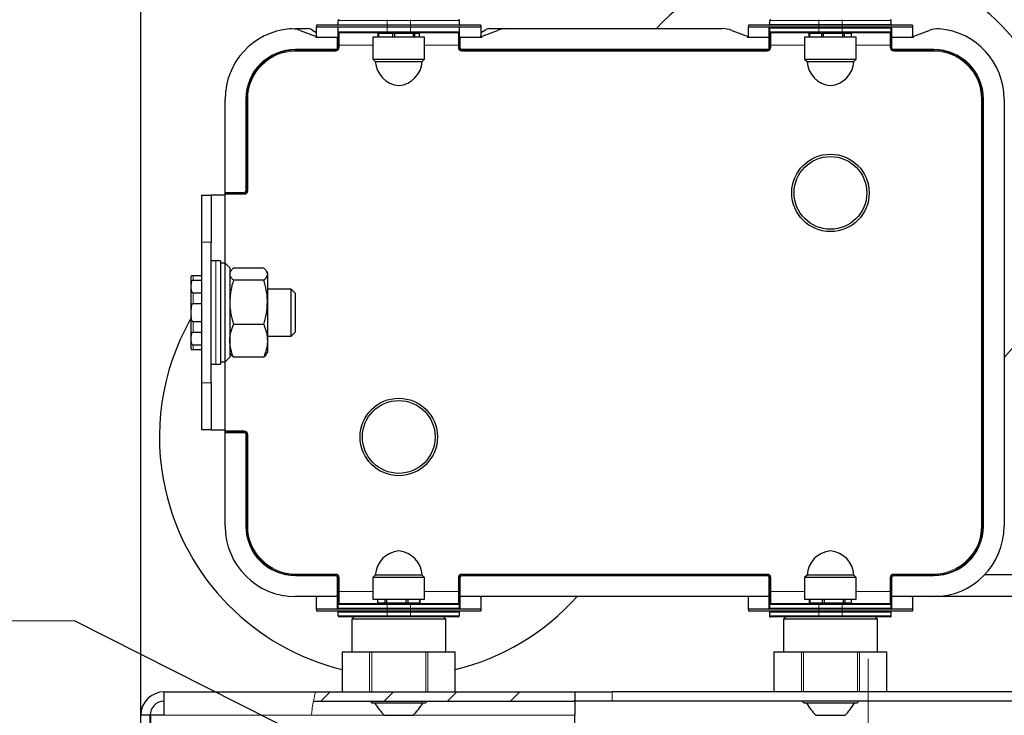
# Model space of a CAD drawing. Header units: millimetres. Extents: x 5 to 418, y 2 to 292.
# Tile 15 of 19: x 217 to 287, y 157 to 206. Entities that reach past the tile are written whole.
import ezdxf

# ---------------------------------------------------------------- set-up
doc = ezdxf.new("R2010")
doc.units = ezdxf.units.MM
doc.linetypes.add('CENTERX2', pattern=[20.32, 12.7, -2.54, 2.54, -2.54])
doc.layers.add('SLD-0', color=7, linetype='Continuous')
doc.styles.add('SLDTEXTSTYLE0', font='TXT', dxfattribs={"width": 0.605})
doc.dimstyles.new('SLDDIMSTYLE1', dxfattribs={"dimtxt": 3.5, "dimasz": 3.302, "dimexe": 0, "dimexo": 0.0625, "dimgap": 0.875, "dimtad": 1, "dimlfac": 3, "dimrnd": 1e-09, "dimzin": 12, "dimdsep": 46, "dimtxsty": 'SLDTEXTSTYLE0', "dimsah": 1, "dimcen": 0.09, "dimadec": 0, "dimazin": 3, "dimtfac": 1, "dimtmove": 0, "dimatfit": 0, "dimfxl": 1, "dimfrac": 2, "dimtolj": 1, "dimtzin": 12, "dimarcsym": 0})
doc.dimstyles.new('SLDDIMSTYLE2', dxfattribs={"dimtxt": 0.18, "dimasz": 3.302, "dimexe": 0, "dimexo": 0.0625, "dimgap": 0, "dimtad": 0, "dimtih": 1, "dimtoh": 1, "dimdec": 0, "dimrnd": 1e-09, "dimzin": 0, "dimdsep": 46, "dimtxsty": 'Standard', "dimsah": 1, "dimcen": 0.09, "dimadec": 0, "dimazin": 0, "dimtfac": 3.302, "dimtdec": 0, "dimtofl": 0, "dimtmove": 0, "dimatfit": 3, "dimfxl": 1, "dimfrac": 2, "dimtolj": 1, "dimtzin": 0, "dimarcsym": 0})

# ---------------------------------------------------------------- blocks, each defined once
blk = doc.blocks.new('_D_12')
at = {"layer": 'SLD-0', "color": 7}
for p, q in [((225.857, 156.84), (225.857, 264.446)), ((230.857, 241.506), (230.857, 264.446)), ((225.857, 263.446), (213.429, 263.446)), ((225.857, 263.446), (230.857, 263.446)), ((230.857, 263.446), (237.207, 263.446))]:
    blk.add_line(p, q, dxfattribs=at)
for points in [[(225.857, 263.446), (222.555, 263.954), (222.555, 262.938)], [(230.857, 263.446), (234.159, 262.938), (234.159, 263.954)]]:
    blk.add_solid(points, dxfattribs=at)
at = {"layer": 'SLD-0', "color": 7, "insert": (213.429, 267.958), "char_height": 3.5, "attachment_point": 1, "style": 'SLDTEXTSTYLE0'}
blk.add_mtext('15', dxfattribs=at)
blk = doc.blocks.new('_D_16')
at = {"layer": 'SLD-0', "color": 7}
for p, q in [((202.695, 152.906), (202.695, 166.001)), ((240.524, 152.906), (201.695, 152.906)), ((202.695, 152.906), (202.695, 145.173)), ((226.557, 145.173), (201.695, 145.173)), ((202.695, 145.173), (202.695, 138.823))]:
    blk.add_line(p, q, dxfattribs=at)
for points in [[(202.695, 152.906), (203.203, 156.208), (202.187, 156.208)], [(202.695, 145.173), (202.187, 141.871), (203.203, 141.871)]]:
    blk.add_solid(points, dxfattribs=at)
at = {"layer": 'SLD-0', "color": 7, "insert": (198.183, 156.643), "char_height": 3.5, "attachment_point": 1, "rotation": 90, "style": 'SLDTEXTSTYLE0'}
blk.add_mtext('23,2', dxfattribs=at)
blk = doc.blocks.new('SW_NOTE_0_14')
at = {"layer": 'SLD-0', "color": 0, "lineweight": 18}
blk.add_line((-11.877, 0), (0, 0), dxfattribs=at)
at = {"layer": 'SLD-0', "color": 0, "lineweight": 18, "insert": (-12.368, 4.521), "char_height": 3.5, "attachment_point": 1, "style": 'SLDTEXTSTYLE0'}
blk.add_mtext('2xM6', dxfattribs=at)

msp = doc.modelspace()

# ---------------------------------------------------------------- hatches: boundary and pattern name
at = {"linetype": 'Continuous', "lineweight": 18}
h = msp.add_hatch(dxfattribs=at)
h.set_pattern_fill('ANSI31', style=0)
edge = h.paths.add_edge_path(flags=0)
edge.add_spline(control_points=[(238.2762, 158.5063), (238.2223, 158.286), (238.1739, 158.0637), (238.131, 157.8396)], knot_values=[0.9511165, 0.9511165, 0.9511165, 0.9511165, 0.9554207, 0.9554207, 0.9554207, 0.9554207], weights=[1, 1, 1, 1], degree=3, periodic=0)
edge.add_line((238.131, 157.8396), (256.6905, 157.8396))
edge.add_line((256.6905, 157.8396), (256.6905, 158.5063))
edge.add_line((256.6905, 158.5063), (238.2762, 158.5063))

# ---------------------------------------------------------------- linework, layer by layer
at = {"color": 7, "linetype": 'Continuous', "lineweight": 25}
for p, q in [((238.3571, 205.8396), (238.3571, 205.7063)), ((243.3571, 205.8396), (238.3571, 205.8396)), ((243.3571, 205.7063), (238.3571, 205.7063)), ((238.3571, 205.0935), (238.3571, 205.7063)), ((239.8905, 205.8396), (239.8905, 206.173)), ((239.8905, 205.373), (239.8905, 205.7063)), ((245.0238, 205.8396), (243.3571, 205.8396)), ((245.0238, 205.7063), (243.3571, 205.7063)), ((250.0238, 205.8396), (245.0238, 205.8396)), ((250.0238, 205.7063), (245.0238, 205.7063)), ((248.4905, 206.173), (248.4905, 205.8396)), ((248.4905, 205.7063), (248.4905, 205.373)), ((250.0238, 205.8396), (250.0238, 205.7063)), ((250.0238, 205.7063), (250.0238, 205.0935)), ((269.0238, 205.8396), (269.0238, 205.7063)), ((274.0238, 205.8396), (269.0238, 205.8396)), ((274.0238, 205.7063), (269.0238, 205.7063)), ((269.0238, 205.0935), (269.0238, 205.7063)), ((270.5571, 205.9063), (270.5571, 206.173)), ((270.5571, 205.373), (270.5571, 205.6396)), ((275.6905, 205.8396), (274.0238, 205.8396)), ((275.6905, 205.7063), (274.0238, 205.7063)), ((280.6905, 205.8396), (275.6905, 205.8396)), ((280.6905, 205.7063), (275.6905, 205.7063)), ((279.1571, 206.173), (279.1571, 205.9063)), ((279.1571, 205.6396), (279.1571, 205.373)), ((280.6905, 205.8396), (280.6905, 205.7063)), ((280.6905, 205.7063), (280.6905, 205.0935)), ((236.4386, 205.5887), (236.8571, 205.6063)), ((236.8571, 205.6063), (237.6911, 205.6063)), ((237.1764, 205.4835), (238.2665, 205.0642)), ((238.0244, 205.517), (238.3073, 205.3537)), ((238.3258, 205.0094), (238.2905, 204.9741)), ((238.3571, 205.3276), (238.3073, 205.3537)), ((239.8591, 205.0094), (239.8238, 204.9741)), ((239.8905, 204.4396), (239.8905, 205.373)), ((243.3571, 205.3063), (239.9571, 205.3063)), ((242.3571, 204.998), (242.3571, 203.448)), ((245.9351, 204.998), (242.3571, 204.998)), ((242.7253, 204.998), (242.7253, 205.248)), ((242.7555, 205.248), (242.7253, 205.248)), ((242.7555, 205.248), (242.7555, 204.998)), ((243.7698, 205.248), (242.7555, 205.248)), ((242.9905, 205.3063), (242.9905, 205.248)), ((245.0238, 205.3063), (243.3571, 205.3063)), ((243.7698, 204.998), (243.7698, 205.248)), ((243.8766, 205.248), (243.7698, 205.248)), ((243.8766, 205.248), (243.8766, 204.998)), ((245.235, 205.248), (243.8766, 205.248)), ((248.4238, 205.3063), (245.0238, 205.3063)), ((245.235, 204.998), (245.235, 205.248)), ((245.3116, 205.248), (245.235, 205.248)), ((245.3116, 205.248), (245.3116, 204.998)), ((245.6557, 205.248), (245.3116, 205.248)), ((245.3905, 205.248), (245.3905, 205.3063)), ((245.6557, 204.998), (245.6557, 205.248)), ((246.0238, 204.998), (245.9351, 204.998)), ((246.0238, 203.448), (246.0238, 204.998)), ((248.4905, 205.373), (248.4905, 204.4396)), ((248.5571, 204.9741), (248.5218, 205.0094)), ((250.0736, 205.3537), (250.0238, 205.3294)), ((250.0905, 204.9741), (250.0552, 205.0094)), ((250.0736, 205.3537), (250.3565, 205.517)), ((250.1144, 205.0642), (251.2046, 205.4835)), ((250.6898, 205.6063), (251.8659, 205.6063)), ((251.8659, 205.6063), (267.1818, 205.6063)), ((267.8431, 205.4835), (268.9332, 205.0642)), ((268.9924, 205.0094), (268.9571, 204.9741)), ((270.5571, 204.4396), (270.5571, 205.373)), ((274.0238, 205.3063), (270.6238, 205.3063)), ((273.0238, 204.998), (273.0238, 203.448)), ((276.6905, 204.998), (273.0238, 204.998)), ((273.3553, 204.998), (273.3553, 205.248)), ((273.3699, 205.248), (273.3553, 205.248)), ((273.3699, 205.248), (273.3699, 204.998)), ((274.232, 205.248), (273.3699, 205.248)), ((273.6571, 205.3063), (273.6571, 205.248)), ((275.6905, 205.3063), (274.0238, 205.3063)), ((274.232, 204.998), (274.232, 205.248)), ((274.3338, 205.248), (274.232, 205.248)), ((274.3338, 205.248), (274.3338, 204.998)), ((275.7338, 205.248), (274.3338, 205.248)), ((279.0905, 205.3063), (275.6905, 205.3063)), ((275.7338, 204.998), (275.7338, 205.248)), ((275.821, 205.248), (275.7338, 205.248)), ((275.821, 205.248), (275.821, 204.998)), ((276.3589, 205.248), (275.821, 205.248)), ((276.0571, 205.248), (276.0571, 205.3063)), ((276.3589, 204.998), (276.3589, 205.248)), ((276.6905, 203.448), (276.6905, 204.998)), ((279.1571, 205.373), (279.1571, 204.4396)), ((280.7571, 204.9741), (280.7218, 205.0094)), ((280.7811, 205.0642), (281.8712, 205.4835)), ((239.8905, 204.273), (239.8905, 204.4396)), ((248.4905, 204.4396), (248.4905, 204.273)), ((270.5571, 204.273), (270.5571, 204.4396)), ((279.1571, 204.4396), (279.1571, 204.273)), ((236.8571, 204.073), (239.6905, 204.073)), ((248.6905, 204.073), (270.3571, 204.073)), ((279.3571, 204.073), (282.1905, 204.073)), ((242.3571, 203.448), (242.5238, 203.2813)), ((242.3571, 203.448), (245.9351, 203.448)), ((242.5238, 203.2813), (245.8571, 203.2813)), ((245.8571, 203.2813), (246.0238, 203.448)), ((245.9351, 203.448), (246.0238, 203.448)), ((273.0238, 203.448), (273.1905, 203.2813)), ((273.0238, 203.448), (276.6897, 203.448)), ((273.1905, 203.2813), (276.5238, 203.2813)), ((276.5238, 203.2813), (276.6905, 203.448)), ((276.6897, 203.448), (276.6905, 203.448)), ((231.8571, 193.973), (231.8571, 200.6063)), ((233.3905, 194.1063), (233.3905, 200.6063)), ((285.6571, 200.6063), (285.6571, 170.273)), ((287.1905, 200.6063), (287.1905, 170.273)), ((230.1905, 193.773), (230.8571, 193.773)), ((230.1905, 190.4396), (230.1905, 193.773)), ((230.8571, 193.773), (230.8571, 190.4396)), ((231.8571, 193.773), (230.8571, 193.773)), ((231.8571, 193.9063), (231.8571, 193.973)), ((231.8571, 193.9063), (233.1905, 193.9063)), ((231.8571, 193.8396), (231.8571, 193.9063)), ((231.8571, 188.9396), (231.8571, 193.8396)), ((230.1905, 180.4396), (230.1905, 190.4396)), ((230.8571, 180.4396), (230.8571, 190.4396)), ((231.1905, 189.1063), (230.8571, 189.1063)), ((231.5238, 189.1063), (231.1905, 189.1063)), ((231.5238, 189.1063), (231.5238, 188.8852)), ((231.8571, 188.9396), (231.5238, 188.9396)), ((231.5238, 188.8852), (231.5238, 181.773)), ((232.1905, 188.6063), (231.8571, 188.9396)), ((231.8571, 181.9396), (231.8571, 188.9396)), ((232.1905, 188.6063), (232.1905, 182.273)), ((232.2485, 188.3734), (232.1905, 188.273)), ((234.6041, 188.6003), (232.4435, 188.6003)), ((234.8571, 188.273), (234.7991, 188.3734)), ((234.8571, 188.273), (234.8571, 188.1759)), ((234.8571, 188.1759), (234.8571, 186.1712)), ((229.4271, 187.9845), (229.4271, 182.8947)), ((230.1905, 188.0563), (229.5798, 188.0563)), ((229.5798, 187.7536), (230.1905, 187.7536)), ((234.6041, 187.7516), (232.4435, 187.7516)), ((230.1905, 186.8262), (229.5798, 186.8262)), ((236.5505, 187.1063), (234.8571, 187.1063)), ((236.8571, 186.7996), (236.5505, 187.1063)), ((236.5505, 183.773), (236.5505, 187.1063)), ((236.8571, 184.0796), (236.8571, 186.7996)), ((229.5798, 186.0954), (230.1905, 186.0954)), ((234.8571, 186.1712), (234.8571, 183.4349)), ((230.1905, 184.7838), (229.5798, 184.7838)), ((229.5798, 184.0531), (230.1905, 184.0531)), ((234.6041, 184.5909), (232.4435, 184.5909)), ((236.5505, 183.773), (236.8571, 184.0796)), ((234.8571, 183.773), (236.5505, 183.773)), ((234.8571, 183.4349), (234.8571, 182.6063)), ((230.1905, 183.1256), (229.5798, 183.1256)), ((229.5798, 182.823), (230.1905, 182.823)), ((232.1905, 182.6063), (232.2485, 182.5058)), ((234.7991, 182.5058), (234.8571, 182.6063)), ((231.5238, 181.9396), (231.8571, 181.9396)), ((231.8571, 181.9396), (232.1905, 182.273)), ((231.8571, 177.0396), (231.8571, 181.9396)), ((234.6041, 182.2789), (232.4435, 182.2789)), ((230.8571, 181.773), (231.1905, 181.773)), ((231.1905, 181.773), (231.5238, 181.773)), ((230.1905, 177.1063), (230.1905, 180.4396)), ((230.8571, 180.4396), (230.8571, 177.1063)), ((230.8571, 177.1063), (230.1905, 177.1063)), ((230.8571, 177.1063), (231.8571, 177.1063)), ((231.8571, 176.973), (231.8571, 177.0396)), ((233.1905, 176.973), (231.8571, 176.973)), ((231.8571, 176.9063), (231.8571, 176.973)), ((231.8571, 170.273), (231.8571, 176.9063)), ((233.3905, 170.273), (233.3905, 176.773)), ((239.6905, 166.8063), (236.8571, 166.8063)), ((239.8905, 165.6396), (239.8905, 166.6063)), ((242.5238, 166.798), (242.3571, 166.6313)), ((242.3571, 166.6313), (242.3571, 165.0813)), ((245.8335, 166.6313), (242.3571, 166.6313)), ((245.8571, 166.798), (242.5238, 166.798)), ((246.0238, 166.6313), (245.8335, 166.6313)), ((246.0238, 166.6313), (245.8571, 166.798)), ((246.0238, 165.0813), (246.0238, 166.6313)), ((248.4905, 166.6063), (248.4905, 165.6396)), ((270.3571, 166.8063), (248.6905, 166.8063)), ((270.5571, 165.6396), (270.5571, 166.6063)), ((273.1905, 166.798), (273.0238, 166.6313)), ((273.0238, 166.6313), (273.0238, 165.0813)), ((276.2755, 166.6313), (273.0238, 166.6313)), ((276.5238, 166.798), (273.1905, 166.798)), ((276.6905, 166.6313), (276.2755, 166.6313)), ((276.6905, 166.6313), (276.5238, 166.798)), ((276.6905, 165.0813), (276.6905, 166.6313)), ((279.1571, 166.6063), (279.1571, 165.6396)), ((282.1905, 166.8063), (279.3571, 166.8063)), ((291.6328, 166.8063), (285.7936, 166.8063)), ((238.2905, 165.273), (236.8571, 165.273)), ((238.2905, 165.3042), (238.3116, 165.2831)), ((238.3116, 165.2831), (238.3264, 165.2624)), ((238.3571, 164.373), (238.3571, 165.2063)), ((239.8905, 164.7063), (239.8905, 165.6396)), ((242.3571, 165.0813), (245.8335, 165.0813)), ((242.6879, 165.0813), (242.6879, 164.8313)), ((243.2332, 164.8313), (243.2332, 165.0813)), ((243.3208, 165.0813), (243.3208, 164.8313)), ((244.7218, 164.8313), (244.7218, 165.0813)), ((244.8234, 165.0813), (244.8234, 164.8313)), ((245.6791, 164.8313), (245.6791, 165.0813)), ((245.6931, 165.0813), (245.6931, 164.8313)), ((245.8335, 165.0813), (246.0238, 165.0813)), ((248.4905, 165.6396), (248.4905, 164.7063)), ((250.0238, 165.2063), (250.0238, 164.373)), ((250.0545, 165.2624), (250.0694, 165.2831)), ((250.0694, 165.2831), (250.0905, 165.3042)), ((268.9571, 165.273), (250.0905, 165.273)), ((268.9571, 165.3042), (268.9782, 165.2831)), ((268.9782, 165.2831), (268.9931, 165.2624)), ((269.0238, 164.373), (269.0238, 165.2063)), ((270.5571, 164.7063), (270.5571, 165.6396)), ((273.0238, 165.0813), (276.2755, 165.0813)), ((273.3638, 164.8313), (273.3638, 165.0813)), ((273.3835, 165.0813), (273.3835, 164.8313)), ((274.2969, 164.8313), (274.2969, 165.0813)), ((274.4006, 165.0813), (274.4006, 164.8313)), ((275.7903, 164.8313), (275.7903, 165.0813)), ((275.8743, 165.0813), (275.8743, 164.8313)), ((276.2755, 165.0813), (276.6905, 165.0813)), ((276.3505, 164.8313), (276.3505, 165.0813)), ((279.1571, 165.6396), (279.1571, 164.7063)), ((280.6905, 165.2063), (280.6905, 164.373)), ((280.7212, 165.2624), (280.736, 165.2831)), ((280.736, 165.2831), (280.7571, 165.3042)), ((282.1905, 165.273), (280.7571, 165.273)), ((292.8528, 165.273), (282.1905, 165.273)), ((238.3571, 164.373), (238.3571, 164.2396)), ((243.3571, 164.373), (238.3571, 164.373)), ((239.8905, 164.4396), (239.8905, 164.7063)), ((239.9571, 164.773), (243.3571, 164.773)), ((242.6879, 164.8313), (243.2332, 164.8313)), ((242.9905, 164.8313), (242.9905, 164.773)), ((243.2332, 164.8313), (243.3208, 164.8313)), ((243.3208, 164.8313), (244.7218, 164.8313)), ((243.3571, 164.773), (245.0238, 164.773)), ((245.0238, 164.373), (243.3571, 164.373)), ((244.7218, 164.8313), (244.8234, 164.8313)), ((244.8234, 164.8313), (245.6791, 164.8313)), ((245.0238, 164.773), (248.4238, 164.773)), ((250.0238, 164.373), (245.0238, 164.373)), ((245.3905, 164.773), (245.3905, 164.8313)), ((245.6791, 164.8313), (245.6931, 164.8313)), ((248.4905, 164.7063), (248.4905, 164.4396)), ((250.0238, 164.373), (250.0238, 164.2396)), ((269.0238, 164.373), (269.0238, 164.2396)), ((274.0238, 164.373), (269.0238, 164.373)), ((270.5571, 164.4396), (270.5571, 164.7063)), ((270.6238, 164.773), (274.0238, 164.773)), ((273.3638, 164.8313), (273.3835, 164.8313)), ((273.3835, 164.8313), (274.2969, 164.8313)), ((273.6571, 164.8313), (273.6571, 164.773)), ((274.0238, 164.773), (275.6905, 164.773)), ((275.6905, 164.373), (274.0238, 164.373)), ((274.2969, 164.8313), (274.4006, 164.8313)), ((274.4006, 164.8313), (275.7903, 164.8313)), ((275.6905, 164.773), (279.0905, 164.773)), ((280.6905, 164.373), (275.6905, 164.373)), ((275.7903, 164.8313), (275.8743, 164.8313)), ((275.8743, 164.8313), (276.3505, 164.8313)), ((276.0571, 164.773), (276.0571, 164.8313)), ((279.1571, 164.7063), (279.1571, 164.4396)), ((280.6905, 164.373), (280.6905, 164.2396)), ((243.3571, 164.2396), (238.3571, 164.2396)), ((239.8905, 163.9063), (239.8905, 164.173)), ((243.3571, 163.8396), (239.9571, 163.8396)), ((241.0238, 163.8396), (240.8571, 163.673)), ((240.8571, 163.673), (240.8571, 161.3396)), ((247.5238, 163.673), (240.8571, 163.673)), ((245.0238, 164.2396), (243.3571, 164.2396)), ((245.0238, 163.8396), (243.3571, 163.8396)), ((250.0238, 164.2396), (245.0238, 164.2396)), ((248.4238, 163.8396), (245.0238, 163.8396)), ((247.5238, 163.673), (247.3571, 163.8396)), ((247.5238, 161.3396), (247.5238, 163.673)), ((248.4905, 164.173), (248.4905, 163.9063)), ((274.0238, 164.2396), (269.0238, 164.2396)), ((270.5571, 163.9063), (270.5571, 164.173)), ((270.5571, 163.8396), (270.5571, 163.9063)), ((270.5571, 163.8396), (270.6238, 163.8396)), ((274.0238, 163.8396), (270.6238, 163.8396)), ((271.6905, 163.8396), (271.5238, 163.673)), ((271.5238, 163.673), (271.5238, 161.3396)), ((278.1905, 163.673), (271.5238, 163.673)), ((275.6905, 164.2396), (274.0238, 164.2396)), ((275.6905, 163.8396), (274.0238, 163.8396)), ((280.6905, 164.2396), (275.6905, 164.2396)), ((279.0905, 163.8396), (275.6905, 163.8396)), ((278.1905, 163.673), (278.0238, 163.8396)), ((278.1905, 161.3396), (278.1905, 163.673)), ((279.0905, 163.8396), (279.1571, 163.8396)), ((279.1571, 164.173), (279.1571, 163.9063)), ((279.1571, 163.9063), (279.1571, 163.8396)), ((240.1748, 161.3396), (240.1748, 158.5063)), ((240.1748, 161.3396), (240.1971, 161.3396)), ((240.1971, 161.3396), (242.1216, 161.3396)), ((242.1216, 161.3396), (242.266, 161.3396)), ((242.266, 161.3396), (246.115, 161.3396)), ((246.115, 161.3396), (246.2593, 161.3396)), ((246.2593, 161.3396), (248.1838, 161.3396)), ((248.1838, 161.3396), (248.2061, 161.3396)), ((248.2061, 158.5063), (248.2061, 161.3396)), ((270.8415, 161.3396), (270.8415, 158.5063)), ((270.8415, 161.3396), (270.8638, 161.3396)), ((270.8638, 161.3396), (272.7883, 161.3396)), ((272.7883, 161.3396), (272.9326, 161.3396)), ((272.9326, 161.3396), (276.7816, 161.3396)), ((276.7816, 161.3396), (276.926, 161.3396)), ((276.926, 161.3396), (278.8505, 161.3396)), ((278.8505, 161.3396), (278.8728, 161.3396)), ((278.8728, 158.5063), (278.8728, 161.3396)), ((227.5238, 156.8396), (227.5238, 158.5063)), ((227.5238, 158.5063), (238.2762, 158.5063)), ((238.2762, 158.5063), (256.6905, 158.5063)), ((256.6905, 158.5063), (256.6905, 157.8396)), ((256.6905, 158.5063), (259.3571, 158.5063)), ((295.6905, 158.5063), (259.3571, 158.5063)), ((238.131, 157.8396), (256.6905, 157.8396)), ((242.2915, 157.7216), (242.2868, 157.7216)), ((242.3502, 157.7216), (242.5704, 157.7216)), ((244.7838, 157.7216), (245.3351, 157.7216)), ((259.3571, 157.8396), (256.6905, 157.8396)), ((256.6905, 157.8396), (256.6905, 156.8396)), ((295.6905, 157.8396), (259.3571, 157.8396)), ((226.5238, 156.8396), (225.8571, 156.8396)), ((225.8571, 146.8396), (225.8571, 156.8396)), ((226.5238, 146.8396), (226.5238, 156.8396)), ((227.5238, 156.8396), (226.5571, 156.8396)), ((226.5571, 156.8396), (226.5571, 145.173)), ((243.157, 156.8396), (244.1905, 156.8396)), ((244.1905, 156.8396), (245.2239, 156.8396)), ((256.6905, 150.5063), (256.6905, 156.8396)), ((273.8237, 156.8396), (275.0519, 156.8396)), ((275.0519, 156.8396), (275.8906, 156.8396))]:
    msp.add_line(p, q, dxfattribs=at)
at = {"color": 7, "linetype": 'Continuous', "lineweight": 18}
for p, q in [((243.3571, 206.173), (239.8905, 206.173)), ((243.3571, 206.173), (243.3571, 206.2396)), ((243.3571, 206.173), (243.3571, 205.8396)), ((245.0238, 206.173), (243.3571, 206.173)), ((243.3571, 205.8396), (243.3571, 205.7063)), ((243.3571, 205.7063), (243.3571, 205.373)), ((245.0238, 206.173), (245.0238, 206.2396)), ((245.0238, 205.8396), (245.0238, 206.173)), ((248.4905, 206.173), (245.0238, 206.173)), ((245.0238, 205.8396), (245.0238, 205.7063)), ((245.0238, 205.373), (245.0238, 205.7063)), ((270.4905, 205.0094), (270.4905, 205.7063)), ((274.0238, 206.173), (270.5571, 206.173)), ((270.5571, 205.9063), (274.0238, 205.9063)), ((274.0238, 205.6396), (270.5571, 205.6396)), ((274.0238, 206.173), (274.0238, 206.2396)), ((274.0238, 206.173), (274.0238, 205.9063)), ((275.6905, 206.173), (274.0238, 206.173)), ((274.0238, 205.9063), (274.0238, 205.8396)), ((274.0238, 205.9063), (275.6905, 205.9063)), ((274.0238, 205.8396), (274.0238, 205.7063)), ((274.0238, 205.6396), (274.0238, 205.7063)), ((275.6905, 205.6396), (274.0238, 205.6396)), ((274.0238, 205.6396), (274.0238, 205.373)), ((275.6905, 206.173), (275.6905, 206.2396)), ((275.6905, 205.9063), (275.6905, 206.173)), ((279.1571, 206.173), (275.6905, 206.173)), ((275.6905, 205.9063), (275.6905, 205.8396)), ((275.6905, 205.9063), (279.1571, 205.9063)), ((275.6905, 205.8396), (275.6905, 205.7063)), ((275.6905, 205.6396), (275.6905, 205.7063)), ((279.1571, 205.6396), (275.6905, 205.6396)), ((275.6905, 205.373), (275.6905, 205.6396)), ((279.2238, 205.7063), (279.2238, 205.0094)), ((238.2905, 204.9741), (238.2905, 205.0598)), ((239.8238, 204.9741), (238.2905, 204.9741)), ((238.3258, 205.0094), (239.8591, 205.0094)), ((239.8238, 204.273), (239.8238, 204.9741)), ((239.8905, 205.373), (243.3571, 205.373)), ((239.9571, 205.3063), (239.9571, 204.4396)), ((243.3571, 205.373), (243.3571, 205.3063)), ((243.3571, 205.373), (245.0238, 205.373)), ((245.0238, 205.373), (245.0238, 205.3063)), ((245.0238, 205.373), (248.4905, 205.373)), ((248.4238, 204.4396), (248.4238, 205.3063)), ((248.5218, 205.0094), (250.0552, 205.0094)), ((248.5571, 204.9741), (248.5571, 204.273)), ((250.0905, 204.9741), (248.5571, 204.9741)), ((250.0905, 205.0598), (250.0905, 204.9741)), ((268.9571, 204.9741), (268.9571, 205.0598)), ((270.4905, 204.9741), (268.9571, 204.9741)), ((268.9924, 205.0094), (270.4905, 205.0094)), ((270.4905, 205.0094), (270.4905, 204.9741)), ((270.4905, 204.273), (270.4905, 204.9741)), ((270.5571, 204.9741), (270.4905, 204.9741)), ((270.5571, 205.373), (274.0238, 205.373)), ((270.6238, 205.3063), (270.6238, 204.4396)), ((274.0238, 205.373), (275.6905, 205.373)), ((274.0238, 205.373), (274.0238, 205.3063)), ((275.6905, 205.373), (275.6905, 205.3063)), ((275.6905, 205.373), (279.1571, 205.373)), ((279.0905, 204.4396), (279.0905, 205.3063)), ((279.1571, 204.9741), (279.2238, 204.9741)), ((279.2238, 205.0094), (280.7218, 205.0094)), ((279.2238, 204.9741), (279.2238, 205.0094)), ((279.2238, 204.9741), (279.2238, 204.273)), ((280.7571, 204.9741), (279.2238, 204.9741)), ((280.7571, 205.0598), (280.7571, 204.9741)), ((239.8238, 204.273), (239.8905, 204.273)), ((239.8905, 204.4396), (239.9571, 204.4396)), ((239.8905, 204.273), (239.9571, 204.273)), ((239.9571, 204.4396), (242.3571, 204.4396)), ((239.9571, 204.4396), (239.9571, 204.273)), ((246.0238, 204.4396), (248.4238, 204.4396)), ((248.4905, 204.4396), (248.4238, 204.4396)), ((248.4238, 204.273), (248.4238, 204.4396)), ((248.4905, 204.273), (248.4238, 204.273)), ((248.4905, 204.273), (248.5571, 204.273)), ((270.5571, 204.273), (270.4905, 204.273)), ((270.5571, 204.4396), (270.6238, 204.4396)), ((270.5571, 204.273), (270.6238, 204.273)), ((270.6238, 204.4396), (273.0238, 204.4396)), ((270.6238, 204.4396), (270.6238, 204.273)), ((276.6905, 204.4396), (279.0905, 204.4396)), ((279.1571, 204.4396), (279.0905, 204.4396)), ((279.0905, 204.273), (279.0905, 204.4396)), ((279.1571, 204.273), (279.0905, 204.273)), ((279.1571, 204.273), (279.2238, 204.273)), ((236.8571, 204.1396), (236.8571, 204.073)), ((236.8571, 204.1396), (239.6905, 204.1396)), ((236.8571, 204.073), (236.8571, 204.0063)), ((239.6905, 204.0063), (236.8571, 204.0063)), ((239.6905, 204.1396), (239.6905, 204.073)), ((239.6905, 204.073), (239.6905, 204.0063)), ((248.6905, 204.073), (248.6905, 204.1396)), ((248.6905, 204.1396), (270.3571, 204.1396)), ((248.6905, 204.073), (248.6905, 204.0063)), ((270.3571, 204.0063), (248.6905, 204.0063)), ((270.3571, 204.073), (270.3571, 204.1396)), ((270.3571, 204.073), (270.3571, 204.0063)), ((279.3571, 204.073), (279.3571, 204.1396)), ((279.3571, 204.1396), (282.1905, 204.1396)), ((279.3571, 204.073), (279.3571, 204.0063)), ((282.1905, 204.0063), (279.3571, 204.0063)), ((282.1905, 204.073), (282.1905, 204.1396)), ((282.1905, 204.073), (282.1905, 204.0063)), ((233.3238, 194.1063), (233.3238, 200.6063)), ((233.3238, 200.6063), (233.3905, 200.6063)), ((233.3905, 200.6063), (233.4571, 200.6063)), ((233.4571, 200.6063), (233.4571, 194.1063)), ((285.5905, 170.273), (285.5905, 200.6063)), ((285.6571, 200.6063), (285.5905, 200.6063)), ((285.6571, 200.6063), (285.7238, 200.6063)), ((285.7238, 200.6063), (285.7238, 170.273)), ((231.8571, 193.973), (233.1905, 193.973)), ((233.1905, 193.8396), (231.8571, 193.8396)), ((233.1905, 193.973), (233.1905, 193.9063)), ((233.1905, 193.9063), (233.1905, 193.8396)), ((233.3238, 194.1063), (233.3905, 194.1063)), ((233.3905, 194.1063), (233.4571, 194.1063)), ((230.8571, 190.4396), (230.1905, 190.4396)), ((231.1905, 189.1063), (231.1905, 188.8852)), ((231.1905, 188.8852), (231.1905, 181.773)), ((229.5798, 188.0563), (229.5798, 187.7536)), ((229.5798, 186.8262), (229.5798, 186.0954)), ((229.5798, 184.7838), (229.5798, 184.0531)), ((229.5798, 183.1256), (229.5798, 182.823)), ((230.1905, 180.4396), (230.8571, 180.4396)), ((231.8571, 177.0396), (233.1905, 177.0396)), ((233.1905, 176.973), (233.1905, 177.0396)), ((233.1905, 176.973), (233.1905, 176.9063)), ((233.1905, 176.9063), (231.8571, 176.9063)), ((233.3238, 170.273), (233.3238, 176.773)), ((233.3905, 176.773), (233.3238, 176.773)), ((233.3905, 176.773), (233.4571, 176.773)), ((233.4571, 176.773), (233.4571, 170.273)), ((233.3905, 170.273), (233.3238, 170.273)), ((233.3905, 170.273), (233.4571, 170.273)), ((285.6571, 170.273), (285.5905, 170.273)), ((285.6571, 170.273), (285.7238, 170.273)), ((236.8571, 166.873), (239.6905, 166.873)), ((236.8571, 166.8063), (236.8571, 166.873)), ((236.8571, 166.8063), (236.8571, 166.7396)), ((239.6905, 166.7396), (236.8571, 166.7396)), ((239.6905, 166.8063), (239.6905, 166.873)), ((239.6905, 166.8063), (239.6905, 166.7396)), ((239.8238, 165.3042), (239.8238, 166.6063)), ((239.8905, 166.6063), (239.8238, 166.6063)), ((239.8905, 166.6063), (239.9571, 166.6063)), ((239.9571, 166.6063), (239.9571, 165.6396)), ((248.4238, 165.6396), (248.4238, 166.6063)), ((248.4905, 166.6063), (248.4238, 166.6063)), ((248.4905, 166.6063), (248.5571, 166.6063)), ((248.5571, 166.6063), (248.5571, 165.3042)), ((248.6905, 166.873), (270.3571, 166.873)), ((248.6905, 166.8063), (248.6905, 166.873)), ((248.6905, 166.8063), (248.6905, 166.7396)), ((270.3571, 166.7396), (248.6905, 166.7396)), ((270.3571, 166.8063), (270.3571, 166.873)), ((270.3571, 166.8063), (270.3571, 166.7396)), ((270.4905, 165.3042), (270.4905, 166.6063)), ((270.5571, 166.6063), (270.4905, 166.6063)), ((270.5571, 166.6063), (270.6238, 166.6063)), ((270.6238, 166.6063), (270.6238, 165.6396)), ((279.0905, 165.6396), (279.0905, 166.6063)), ((279.1571, 166.6063), (279.0905, 166.6063)), ((279.1571, 166.6063), (279.2238, 166.6063)), ((279.2238, 166.6063), (279.2238, 165.3042)), ((279.3571, 166.873), (282.1905, 166.873)), ((279.3571, 166.8063), (279.3571, 166.873)), ((279.3571, 166.8063), (279.3571, 166.7396)), ((282.1905, 166.7396), (279.3571, 166.7396)), ((282.1905, 166.8063), (282.1905, 166.873)), ((282.1905, 166.8063), (282.1905, 166.7396)), ((238.2905, 165.273), (238.2905, 165.3042)), ((238.2905, 165.3042), (239.8238, 165.3042)), ((239.8238, 165.2831), (238.3116, 165.2831)), ((239.8905, 165.3042), (239.8238, 165.3042)), ((239.8238, 165.3042), (239.8238, 165.2831)), ((239.8238, 164.373), (239.8238, 165.2831)), ((239.8905, 165.6396), (239.9571, 165.6396)), ((239.9571, 165.6396), (239.9571, 164.773)), ((242.3571, 165.6396), (239.9571, 165.6396)), ((248.4238, 165.6396), (246.0238, 165.6396)), ((248.4238, 164.773), (248.4238, 165.6396)), ((248.4905, 165.6396), (248.4238, 165.6396)), ((248.4905, 165.3042), (248.5571, 165.3042)), ((248.5571, 165.2831), (248.5571, 165.3042)), ((248.5571, 165.3042), (250.0905, 165.3042)), ((248.5571, 165.2831), (248.5571, 164.373)), ((250.0694, 165.2831), (248.5571, 165.2831)), ((250.0905, 165.3042), (250.0905, 165.273)), ((268.9571, 165.273), (268.9571, 165.3042)), ((268.9571, 165.3042), (270.4905, 165.3042)), ((270.4905, 165.2831), (268.9782, 165.2831)), ((270.5571, 165.3042), (270.4905, 165.3042)), ((270.4905, 165.3042), (270.4905, 165.2831)), ((270.4905, 164.373), (270.4905, 165.2831)), ((270.5571, 165.6396), (270.6238, 165.6396)), ((270.6238, 165.6396), (270.6238, 164.773)), ((273.0238, 165.6396), (270.6238, 165.6396)), ((279.0905, 165.6396), (276.6905, 165.6396)), ((279.0905, 164.773), (279.0905, 165.6396)), ((279.1571, 165.6396), (279.0905, 165.6396)), ((279.1571, 165.3042), (279.2238, 165.3042)), ((279.2238, 165.2831), (279.2238, 165.3042)), ((279.2238, 165.3042), (280.7571, 165.3042)), ((279.2238, 165.2831), (279.2238, 164.373)), ((280.736, 165.2831), (279.2238, 165.2831)), ((280.7571, 165.3042), (280.7571, 165.273)), ((243.3571, 164.7063), (239.8905, 164.7063)), ((239.8905, 164.4396), (243.3571, 164.4396)), ((243.3571, 164.7063), (243.3571, 164.773)), ((245.0238, 164.7063), (243.3571, 164.7063)), ((243.3571, 164.7063), (243.3571, 164.4396)), ((243.3571, 164.4396), (245.0238, 164.4396)), ((243.3571, 164.4396), (243.3571, 164.373)), ((243.3571, 164.373), (243.3571, 164.2396)), ((245.0238, 164.7063), (245.0238, 164.773)), ((245.0238, 164.4396), (245.0238, 164.7063)), ((248.4905, 164.7063), (245.0238, 164.7063)), ((245.0238, 164.4396), (245.0238, 164.373)), ((245.0238, 164.4396), (248.4905, 164.4396)), ((245.0238, 164.373), (245.0238, 164.2396)), ((274.0238, 164.7063), (270.5571, 164.7063)), ((270.5571, 164.4396), (274.0238, 164.4396)), ((274.0238, 164.7063), (274.0238, 164.773)), ((274.0238, 164.7063), (274.0238, 164.4396)), ((275.6905, 164.7063), (274.0238, 164.7063)), ((274.0238, 164.4396), (274.0238, 164.373)), ((274.0238, 164.4396), (275.6905, 164.4396)), ((274.0238, 164.373), (274.0238, 164.2396)), ((275.6905, 164.7063), (275.6905, 164.773)), ((275.6905, 164.4396), (275.6905, 164.7063)), ((279.1571, 164.7063), (275.6905, 164.7063)), ((275.6905, 164.4396), (275.6905, 164.373)), ((275.6905, 164.4396), (279.1571, 164.4396)), ((275.6905, 164.373), (275.6905, 164.2396)), ((243.3571, 164.173), (239.8905, 164.173)), ((239.8905, 163.9063), (243.3571, 163.9063)), ((243.3571, 164.173), (243.3571, 164.2396)), ((245.0238, 164.173), (243.3571, 164.173)), ((243.3571, 164.173), (243.3571, 163.9063)), ((243.3571, 163.9063), (243.3571, 163.8396)), ((243.3571, 163.9063), (245.0238, 163.9063)), ((245.0238, 164.173), (245.0238, 164.2396)), ((248.4905, 164.173), (245.0238, 164.173)), ((245.0238, 163.9063), (245.0238, 164.173)), ((245.0238, 163.9063), (245.0238, 163.8396)), ((245.0238, 163.9063), (248.4905, 163.9063)), ((274.0238, 164.173), (270.5571, 164.173)), ((270.5571, 163.9063), (274.0238, 163.9063)), ((274.0238, 164.173), (274.0238, 164.2396)), ((275.6905, 164.173), (274.0238, 164.173)), ((274.0238, 164.173), (274.0238, 163.9063)), ((274.0238, 163.9063), (274.0238, 163.8396)), ((274.0238, 163.9063), (275.6905, 163.9063)), ((275.6905, 164.173), (275.6905, 164.2396)), ((279.1571, 164.173), (275.6905, 164.173)), ((275.6905, 163.9063), (275.6905, 164.173)), ((275.6905, 163.9063), (275.6905, 163.8396)), ((275.6905, 163.9063), (279.1571, 163.9063)), ((240.1971, 161.3396), (240.1971, 158.5063)), ((242.1216, 158.5063), (242.1216, 161.3396)), ((242.266, 161.3396), (242.266, 158.5063)), ((246.115, 158.5063), (246.115, 161.3396)), ((246.2593, 161.3396), (246.2593, 158.5063)), ((248.1838, 158.5063), (248.1838, 161.3396)), ((270.8638, 161.3396), (270.8638, 158.5063)), ((272.7883, 158.5063), (272.7883, 161.3396)), ((272.9326, 161.3396), (272.9326, 158.5063)), ((276.7816, 158.5063), (276.7816, 161.3396)), ((276.926, 161.3396), (276.926, 158.5063)), ((278.8505, 158.5063), (278.8505, 161.3396)), ((259.3571, 158.5063), (259.3571, 157.8396)), ((227.5238, 156.8396), (237.9784, 156.8396)), ((237.9784, 156.8396), (243.157, 156.8396)), ((245.2239, 156.8396), (256.6905, 156.8396))]:
    msp.add_line(p, q, dxfattribs=at)
at = {"color": 7, "linetype": 'Continuous', "lineweight": 18, "flags": 128}
for points in [[(270.5571, 204.9741), (270.5559, 204.981), (270.5521, 204.9876), (270.5459, 204.9937), (270.5376, 204.9991), (270.5275, 205.0035), (270.516, 205.0067), (270.5035, 205.0087), (270.4905, 205.0094)], [(279.1571, 204.9741), (279.1584, 204.981), (279.1622, 204.9876), (279.1684, 204.9937), (279.1767, 204.9991), (279.1868, 205.0035), (279.1983, 205.0067), (279.2108, 205.0087), (279.2238, 205.0094)], [(239.8905, 165.3042), (239.8892, 165.3001), (239.8854, 165.2961), (239.8792, 165.2925), (239.8709, 165.2893), (239.8608, 165.2867), (239.8493, 165.2847), (239.8368, 165.2835), (239.8238, 165.2831)], [(248.4905, 165.3042), (248.4918, 165.3001), (248.4955, 165.2961), (248.5017, 165.2925), (248.51, 165.2893), (248.5201, 165.2867), (248.5316, 165.2847), (248.5441, 165.2835), (248.5571, 165.2831)], [(270.5571, 165.3042), (270.5559, 165.3001), (270.5521, 165.2961), (270.5459, 165.2925), (270.5376, 165.2893), (270.5275, 165.2867), (270.516, 165.2847), (270.5035, 165.2835), (270.4905, 165.2831)], [(279.1571, 165.3042), (279.1584, 165.3001), (279.1622, 165.2961), (279.1684, 165.2925), (279.1767, 165.2893), (279.1868, 165.2867), (279.1983, 165.2847), (279.2108, 165.2835), (279.2238, 165.2831)]]:
    msp.add_lwpolyline(points, dxfattribs=at)
at = {"color": 7, "linetype": 'Continuous', "lineweight": 25}
for centre, radius in [((274.8571, 193.9396), 2.75), ((274.8571, 193.9396), 2.5833), ((244.1905, 176.6063), 2.75), ((244.1905, 176.6063), 2.5833)]:
    msp.add_circle(centre, radius, dxfattribs=at)
for centre, radius, start, end in [((274.8571, 193.9396), 17, 101.307729, 136.664077), ((274.8571, 193.9396), 17, 316.509642, 78.692271), ((239.8271, 205.903), 0.0633, 270, 0), ((239.9571, 206.173), 0.0667, 90, 180), ((248.4238, 206.173), 0.0667, 0, 90), ((248.5538, 205.903), 0.0633, 180, 270), ((270.4905, 205.9063), 0.0667, 270, 0), ((270.4905, 205.6396), 0.0667, 0, 90), ((270.6238, 206.173), 0.0667, 90, 180), ((279.0905, 206.173), 0.0667, 0, 90), ((279.2238, 205.9063), 0.0667, 180, 270), ((279.2238, 205.6396), 0.0667, 90, 180), ((236.8571, 200.6063), 5, 94.802002, 180), ((236.5781, 203.9279), 1.6667, 68.962489, 94.802002), ((237.6911, 204.9396), 0.6667, 60, 90), ((238.2905, 205.1264), 0.0667, 248.962489, 270), ((238.2905, 205.1264), 0.0667, 270, 0), ((239.9571, 205.373), 0.0667, 180, 270), ((248.4238, 205.373), 0.0667, 270, 0), ((250.0905, 205.1264), 0.0667, 180, 270), ((250.0905, 205.1264), 0.0667, 270, 291.037511), ((250.6898, 204.9396), 0.6667, 90, 120), ((251.8659, 203.7641), 1.8422, 90, 111.037511), ((267.1818, 203.7641), 1.8422, 68.962489, 90), ((268.9571, 205.1264), 0.0667, 248.962489, 270), ((268.9571, 205.1264), 0.0667, 270, 0), ((270.6238, 205.373), 0.0667, 180, 270), ((279.0905, 205.373), 0.0667, 270, 0), ((280.7571, 205.1264), 0.0667, 180, 270), ((280.7571, 205.1264), 0.0667, 270, 291.037511), ((282.4695, 203.9279), 1.6667, 85.197998, 111.037511), ((282.1905, 200.6063), 5, 0, 85.197998), ((239.6905, 204.273), 0.2, 270, 0), ((248.6905, 204.273), 0.2, 180, 270), ((270.3571, 204.273), 0.2, 270, 0), ((279.3571, 204.273), 0.2, 180, 270), ((236.8571, 200.6063), 3.4667, 90, 180), ((282.1905, 200.6063), 3.4667, 0, 90), ((244.3539, 203.3907), 1.8333, 183.420099, 264.886553), ((244.0271, 203.3907), 1.8333, 275.113447, 356.579901), ((275.0205, 203.3907), 1.8333, 183.420099, 264.886553), ((274.6937, 203.3907), 1.8333, 275.113447, 356.579901), ((233.1905, 194.1063), 0.2, 270, 0), ((229.5798, 187.9845), 0.1527, 151.642439, 180), ((244.1905, 176.6063), 17, 150.623847, 192.769965), ((229.5798, 182.8947), 0.1527, 180, 208.381774), ((233.1905, 176.773), 0.2, 0, 90), ((244.1905, 176.6063), 17, 192.769965, 256.3367), ((236.8571, 170.273), 5, 180, 270), ((236.8571, 170.273), 3.4667, 180, 270), ((282.1905, 170.273), 3.4667, 270, 0), ((282.1905, 170.273), 5, 270, 0), ((244.3539, 166.6886), 1.8333, 95.113447, 176.579901), ((244.0271, 166.6886), 1.8333, 3.420099, 84.886553), ((275.0205, 166.6886), 1.8333, 95.113447, 176.579901), ((274.6937, 166.6886), 1.8333, 3.420099, 84.886553), ((239.6905, 166.6063), 0.2, 0, 90), ((248.6905, 166.6063), 0.2, 90, 180), ((270.3571, 166.6063), 0.2, 0, 90), ((279.3571, 166.6063), 0.2, 90, 180), ((238.2905, 165.2063), 0.0667, 57.371463, 90), ((244.1905, 176.6063), 17, 283.6633, 318.189685), ((250.0905, 165.2063), 0.0667, 90, 122.628537), ((268.9571, 165.2063), 0.0667, 57.371463, 90), ((280.7571, 165.2063), 0.0667, 90, 122.628537), ((239.8238, 164.4396), 0.0667, 270, 0), ((239.9571, 164.7063), 0.0667, 90, 180), ((248.4238, 164.7063), 0.0667, 0, 90), ((248.5571, 164.4396), 0.0667, 180, 270), ((270.4905, 164.4396), 0.0667, 270, 0), ((270.6238, 164.7063), 0.0667, 90, 180), ((279.0905, 164.7063), 0.0667, 0, 90), ((279.2238, 164.4396), 0.0667, 180, 270), ((239.8238, 164.173), 0.0667, 0, 90), ((239.9571, 163.9063), 0.0667, 180, 270), ((248.4238, 163.9063), 0.0667, 270, 0), ((248.5571, 164.173), 0.0667, 90, 180), ((270.4905, 164.173), 0.0667, 0, 90), ((270.6238, 163.9063), 0.0667, 180, 270), ((279.0905, 163.9063), 0.0667, 270, 0), ((279.2238, 164.173), 0.0667, 90, 180), ((227.5238, 156.8396), 1.6667, 90, 180), ((227.5238, 156.8396), 1, 90, 180), ((242.2828, 157.7806), 0.059, 90, 270), ((246.5352, 160.136), 4.72, 210.941189, 224.298198), ((241.8457, 160.136), 4.72, 315.701802, 329.08568), ((246.0981, 157.7806), 0.059, 270, 90), ((272.9495, 157.7806), 0.059, 90, 270), ((277.2019, 160.136), 4.72, 210.775382, 224.298198), ((272.5124, 160.136), 4.72, 315.701802, 329.223489), ((276.7648, 157.7806), 0.059, 270, 90)]:
    msp.add_arc(centre, radius, start, end, dxfattribs=at)
at = {"color": 7, "linetype": 'Continuous', "lineweight": 18}
for centre, radius, start, end in [((239.6905, 204.273), 0.2667, 270, 0), ((239.6905, 204.273), 0.1333, 270, 0), ((248.6905, 204.273), 0.2667, 180, 270), ((248.6905, 204.273), 0.1333, 180, 270), ((270.3571, 204.273), 0.2667, 270, 0), ((270.3571, 204.273), 0.1333, 270, 0), ((279.3571, 204.273), 0.2667, 180, 270), ((279.3571, 204.273), 0.1333, 180, 270), ((236.8571, 200.6063), 3.5333, 90, 180), ((236.8571, 200.6063), 3.4, 90, 180), ((282.1905, 200.6063), 3.5333, 0, 90), ((282.1905, 200.6063), 3.4, 0, 90), ((233.1905, 194.1063), 0.2667, 270, 0), ((233.1905, 194.1063), 0.1333, 270, 0), ((233.1905, 176.773), 0.2667, 0, 90), ((233.1905, 176.773), 0.1333, 0, 90), ((236.8571, 170.273), 3.5333, 180, 270), ((236.8571, 170.273), 3.4, 180, 270), ((282.1905, 170.273), 3.4, 270, 0), ((282.1905, 170.273), 3.5333, 270, 0), ((239.6905, 166.6063), 0.2667, 0, 90), ((239.6905, 166.6063), 0.1333, 0, 90), ((248.6905, 166.6063), 0.2667, 90, 180), ((248.6905, 166.6063), 0.1333, 90, 180), ((270.3571, 166.6063), 0.2667, 0, 90), ((270.3571, 166.6063), 0.1333, 0, 90), ((279.3571, 166.6063), 0.2667, 90, 180), ((279.3571, 166.6063), 0.1333, 90, 180)]:
    msp.add_arc(centre, radius, start, end, dxfattribs=at)
at = {"color": 7, "linetype": 'Continuous', "lineweight": 25}
for points, knots in [([(238.2621, 205.3797), (238.2624, 205.3796), (238.2696, 205.3755), (238.284, 205.3708), (238.3064, 205.371), (238.3197, 205.3772), (238.3264, 205.3803)], [0, 0, 0, 0, 0.0122339, 0.3917168, 0.6950171, 1, 1, 1, 1]), ([(238.3571, 205.0935), (238.3556, 205.0752), (238.353, 205.0453), (238.3334, 205.0194), (238.3258, 205.0094)], [0, 0, 0, 0, 0.6120551, 1, 1, 1, 1]), ([(239.8591, 205.0094), (239.8654, 205.0174), (239.8823, 205.039), (239.8896, 205.0692), (239.8903, 205.0891), (239.8905, 205.0935)], [0, 0, 0, 0, 0.3138794, 0.8513703, 1, 1, 1, 1]), ([(248.4905, 205.0935), (248.4921, 205.0752), (248.4946, 205.0453), (248.5142, 205.0194), (248.5218, 205.0094)], [0, 0, 0, 0, 0.6120551, 1, 1, 1, 1]), ([(250.0552, 205.0094), (250.0489, 205.0174), (250.0319, 205.039), (250.0247, 205.0692), (250.024, 205.0891), (250.0238, 205.0935)], [0, 0, 0, 0, 0.3138794, 0.8513703, 1, 1, 1, 1]), ([(250.0546, 205.3803), (250.0612, 205.3772), (250.0746, 205.371), (250.0969, 205.3708), (250.1113, 205.3755), (250.1186, 205.3796), (250.1188, 205.3797)], [0, 0, 0, 0, 0.3049829, 0.6082832, 0.9877661, 1, 1, 1, 1]), ([(269.0238, 205.0935), (269.0222, 205.0752), (269.0196, 205.0453), (269, 205.0194), (268.9924, 205.0094)], [0, 0, 0, 0, 0.6120551, 1, 1, 1, 1]), ([(280.7218, 205.0094), (280.7156, 205.0174), (280.6986, 205.039), (280.6913, 205.0692), (280.6906, 205.0891), (280.6905, 205.0935)], [0, 0, 0, 0, 0.3138794, 0.8513703, 1, 1, 1, 1]), ([(232.4435, 187.7516), (232.4101, 187.7833), (232.3209, 187.8681), (232.2156, 188.0096), (232.1989, 188.1203), (232.1905, 188.1759)], [0, 0, 0, 0, 0.2294058, 0.6122455, 1, 1, 1, 1]), ([(232.2557, 188.371), (232.2672, 188.3947), (232.3047, 188.4724), (232.3866, 188.5478), (232.4435, 188.6003)], [0, 0, 0, 0, 0.3047584, 1, 1, 1, 1]), ([(234.6041, 188.6003), (234.7059, 188.4949), (234.8412, 188.355), (234.854, 188.2114), (234.8571, 188.1759)], [0, 0, 0, 0, 0.7534206, 1, 1, 1, 1]), ([(234.8571, 188.1759), (234.8267, 188.0653), (234.7872, 187.9216), (234.6383, 187.7833), (234.6041, 187.7516)], [0, 0, 0, 0, 0.7702918, 1, 1, 1, 1]), ([(229.5798, 186.8262), (229.5747, 186.8266), (229.5635, 186.8276), (229.5449, 186.8368), (229.5144, 186.8644), (229.4579, 186.9825), (229.446, 187.1603), (229.444, 187.356), (229.4527, 187.4884), (229.4661, 187.5782), (229.4818, 187.6394), (229.4999, 187.6854), (229.5184, 187.717), (229.5394, 187.7385), (229.5554, 187.7488), (229.5701, 187.7532), (229.5773, 187.7535), (229.5798, 187.7536)], [0, 0, 0, 0, 0.0109268, 0.0241938, 0.0474283, 0.1171267, 0.398238, 0.5871676, 0.7153157, 0.802684, 0.8628836, 0.9048982, 0.948548, 0.9664189, 0.9844325, 0.9946181, 1, 1, 1, 1]), ([(229.5798, 188.0563), (229.5747, 188.0563), (229.5635, 188.0563), (229.5449, 188.0563), (229.5144, 188.0563), (229.4581, 188.0563), (229.4461, 188.0563), (229.4467, 188.0563), (229.4468, 188.0563)], [0, 0, 0, 0, 0.02187022, 0.0484246, 0.09492898, 0.23443235, 0.79708449, 1, 1, 1, 1]), ([(232.4435, 187.7516), (232.3748, 187.4949), (232.2711, 187.108), (232.2013, 186.5765), (232.1941, 186.3066), (232.1905, 186.1712)], [0, 0, 0, 0, 0.4952513, 0.7468182, 1, 1, 1, 1]), ([(234.8571, 186.1712), (234.8568, 186.2087), (234.8546, 186.4924), (234.7993, 187.0272), (234.6695, 187.5086), (234.6041, 187.7516)], [0, 0, 0, 0, 0.070088, 0.5307834, 1, 1, 1, 1]), ([(229.5798, 184.7838), (229.5747, 184.7845), (229.5635, 184.7859), (229.5449, 184.7989), (229.5144, 184.8379), (229.4579, 185.0049), (229.446, 185.2564), (229.444, 185.5331), (229.4527, 185.7203), (229.4661, 185.8473), (229.4818, 185.9339), (229.4999, 185.999), (229.5184, 186.0436), (229.5394, 186.0741), (229.5554, 186.0887), (229.5701, 186.0948), (229.5773, 186.0953), (229.5798, 186.0954)], [0, 0, 0, 0, 0.0109268, 0.0241938, 0.0474283, 0.1171267, 0.398238, 0.5871676, 0.7153157, 0.802684, 0.8628836, 0.9048982, 0.948548, 0.9664189, 0.9844325, 0.9946181, 1, 1, 1, 1]), ([(232.1905, 186.1712), (232.1908, 186.1338), (232.1931, 185.8501), (232.2483, 185.3152), (232.3781, 184.8338), (232.4435, 184.5909)], [0, 0, 0, 0, 0.070088, 0.5307834, 1, 1, 1, 1]), ([(234.6041, 184.5909), (234.6748, 184.8475), (234.8176, 185.3655), (234.8439, 185.901), (234.8571, 186.1712)], [0, 0, 0, 0, 0.495458, 1, 1, 1, 1]), ([(229.5798, 183.1256), (229.5747, 183.1261), (229.5635, 183.1271), (229.5449, 183.1363), (229.5144, 183.1639), (229.4579, 183.282), (229.446, 183.4598), (229.444, 183.6554), (229.4527, 183.7878), (229.4661, 183.8777), (229.4818, 183.9388), (229.4999, 183.9849), (229.5184, 184.0165), (229.5394, 184.038), (229.5554, 184.0483), (229.5701, 184.0527), (229.5773, 184.053), (229.5798, 184.0531)], [0, 0, 0, 0, 0.0109268, 0.0241938, 0.0474283, 0.1171267, 0.398238, 0.5871676, 0.7153157, 0.802684, 0.8628836, 0.9048982, 0.948548, 0.9664189, 0.9844325, 0.9946181, 1, 1, 1, 1]), ([(232.1905, 183.4349), (232.1908, 183.4623), (232.1931, 183.6698), (232.2483, 184.061), (232.3781, 184.4132), (232.4435, 184.5909)], [0, 0, 0, 0, 0.070088, 0.5307834, 1, 1, 1, 1]), ([(234.6041, 184.5909), (234.6748, 184.4031), (234.8176, 184.0242), (234.8439, 183.6325), (234.8571, 183.4349)], [0, 0, 0, 0, 0.495458, 1, 1, 1, 1]), ([(232.4435, 182.2789), (232.3728, 182.4667), (232.23, 182.8456), (232.2037, 183.2373), (232.1905, 183.4349)], [0, 0, 0, 0, 0.495458, 1, 1, 1, 1]), ([(234.8571, 183.4349), (234.8568, 183.4075), (234.8546, 183.2), (234.7993, 182.8088), (234.6695, 182.4566), (234.6041, 182.2789)], [0, 0, 0, 0, 0.070088, 0.5307834, 1, 1, 1, 1]), ([(229.4468, 182.823), (229.4464, 182.823), (229.4453, 182.823), (229.4529, 182.823), (229.4661, 182.823), (229.4818, 182.823), (229.4999, 182.823), (229.5184, 182.823), (229.5394, 182.823), (229.5554, 182.823), (229.5701, 182.823), (229.5773, 182.823), (229.5798, 182.823)], [0, 0, 0, 0, 0.1749636, 0.4310648, 0.6056683, 0.7259759, 0.8099412, 0.8971742, 0.9328888, 0.9688886, 0.9892444, 1, 1, 1, 1]), ([(232.4435, 182.2789), (232.4077, 182.3106), (232.323, 182.3855), (232.2978, 182.4633), (232.2832, 182.5082)], [0, 0, 0, 0, 0.4230635, 1, 1, 1, 1]), ([(234.7644, 182.5082), (234.7499, 182.4633), (234.7246, 182.3855), (234.6399, 182.3106), (234.6041, 182.2789)], [0, 0, 0, 0, 0.5769365, 1, 1, 1, 1]), ([(238.3264, 165.2624), (238.3324, 165.2577), (238.3442, 165.2483), (238.355, 165.2281), (238.3564, 165.2136), (238.3571, 165.2063)], [0, 0, 0, 0, 0.33132479, 0.66205199, 1, 1, 1, 1]), ([(250.0238, 165.2063), (250.0246, 165.2141), (250.0263, 165.2298), (250.038, 165.2497), (250.0495, 165.2586), (250.0545, 165.2624)], [0, 0, 0, 0, 0.3616529, 0.7239036, 1, 1, 1, 1]), ([(268.9931, 165.2624), (268.999, 165.2577), (269.0109, 165.2483), (269.0217, 165.2281), (269.0231, 165.2136), (269.0238, 165.2063)], [0, 0, 0, 0, 0.3313248, 0.662052, 1, 1, 1, 1]), ([(280.6905, 165.2063), (280.6913, 165.2141), (280.6929, 165.2298), (280.7046, 165.2497), (280.7162, 165.2586), (280.7212, 165.2624)], [0, 0, 0, 0, 0.36165288, 0.72390357, 1, 1, 1, 1]), ([(242.2828, 157.7216), (242.3083, 157.7216), (242.3475, 157.7216), (242.5854, 157.7216), (242.8316, 157.7216), (243.1372, 157.7216), (243.5813, 157.7216), (243.9505, 157.7216), (244.1905, 157.7216)], [0, 0, 0, 0, 0.2394568, 0.3683607, 0.5, 0.6316393, 0.7605432, 1, 1, 1, 1]), ([(244.1905, 157.7216), (244.4305, 157.7216), (244.7996, 157.7216), (245.2437, 157.7216), (245.5494, 157.7216), (245.7956, 157.7216), (246.0335, 157.7216), (246.0727, 157.7216), (246.0981, 157.7216)], [0, 0, 0, 0, 0.2394568, 0.3683607, 0.5, 0.6316393, 0.7605432, 1, 1, 1, 1]), ([(272.9596, 157.7216), (272.9575, 157.7216), (272.9511, 157.7216), (273.027, 157.7216), (273.2208, 157.7216), (273.6197, 157.7216), (274.1646, 157.7216), (274.6543, 157.7216), (275.0477, 157.7216), (275.4316, 157.7216), (275.8971, 157.7216), (276.1613, 157.7216), (276.3331, 157.7216)], [0, 0, 0, 0, 0.0404852, 0.1246918, 0.2071485, 0.3603234, 0.5134984, 0.5959551, 0.6801617, 0.7643683, 0.8468251, 1, 1, 1, 1]), ([(272.9833, 157.7216), (272.9767, 157.7216), (272.9573, 157.7216), (273.1726, 157.7216), (273.4772, 157.7216), (273.7793, 157.7216), (274.1251, 157.7216), (274.6063, 157.7216), (274.9762, 157.7216), (275.2166, 157.7216)], [0, 0, 0, 0, 0.1074912, 0.3212085, 0.4362563, 0.5537456, 0.6712349, 0.7862827, 1, 1, 1, 1]), ([(275.2166, 157.7216), (275.4476, 157.7216), (275.8028, 157.7216), (276.1939, 157.7216), (276.4484, 157.7216), (276.6295, 157.7216), (276.7545, 157.7216), (276.7386, 157.7216), (276.731, 157.7216)], [0, 0, 0, 0, 0.2722453, 0.4187997, 0.5684642, 0.7181287, 0.8646831, 1, 1, 1, 1])]:
    msp.add_open_spline(points, degree=3, knots=knots, dxfattribs=at)
at = {"color": 7, "linetype": 'Continuous', "lineweight": 18}
msp.add_open_spline([(238.2762, 158.5063), (238.2718, 158.4885), (238.2629, 158.4529), (238.1982, 158.1761), (238.1143, 157.7651), (238.0344, 157.2933), (237.9947, 156.972), (237.9784, 156.8396)], degree=3, knots=[0, 0, 0, 0, 0.2092169, 0.4183104, 0.6307523, 0.8478744, 1, 1, 1, 1], dxfattribs=at)
at = {"layer": 'SLD-0', "color": 7, "linetype": 'CENTERX2', "lineweight": 18}
msp.add_line((277.5238, 160.8396), (277.5238, 144.4866), dxfattribs=at)

# ---------------------------------------------------------------- block references
at = {"layer": 'SLD-0', "color": 7, "lineweight": 18}
msp.add_blockref('SW_NOTE_0_14', (221.1518, 163.5593), dxfattribs=at)

# ---------------------------------------------------------------- dimensions: what is measured, and where the dimension line sits
at = {"layer": 'SLD-0', "color": 7}
dim = msp.add_linear_dim(base=(230.8571, 263.4464), p1=(225.8571, 156.8396), p2=(230.8571, 241.5063), dimstyle='SLDDIMSTYLE1', dxfattribs=at)
dim.commit()
dim.dimension.update_dxf_attribs({"geometry": '_D_12', "text_midpoint": (216.1031, 263.4464), "dimtype": 160})
dim = msp.add_linear_dim(base=(202.6947, 145.173), p1=(240.5238, 152.9063), p2=(226.5571, 145.173), angle=90, dimstyle='SLDDIMSTYLE1', dxfattribs=at)
dim.commit()
dim.dimension.update_dxf_attribs({"geometry": '_D_16', "text_midpoint": (202.6947, 161.3223), "dimtype": 160})

# ---------------------------------------------------------------- leaders
at = {"layer": 'SLD-0', "color": 7, "lineweight": 18}
msp.add_leader([(240.0978, 153.9924), (221.1518, 163.5593)], dimstyle='SLDDIMSTYLE2', dxfattribs=at)

doc.saveas('drawing.dxf')
